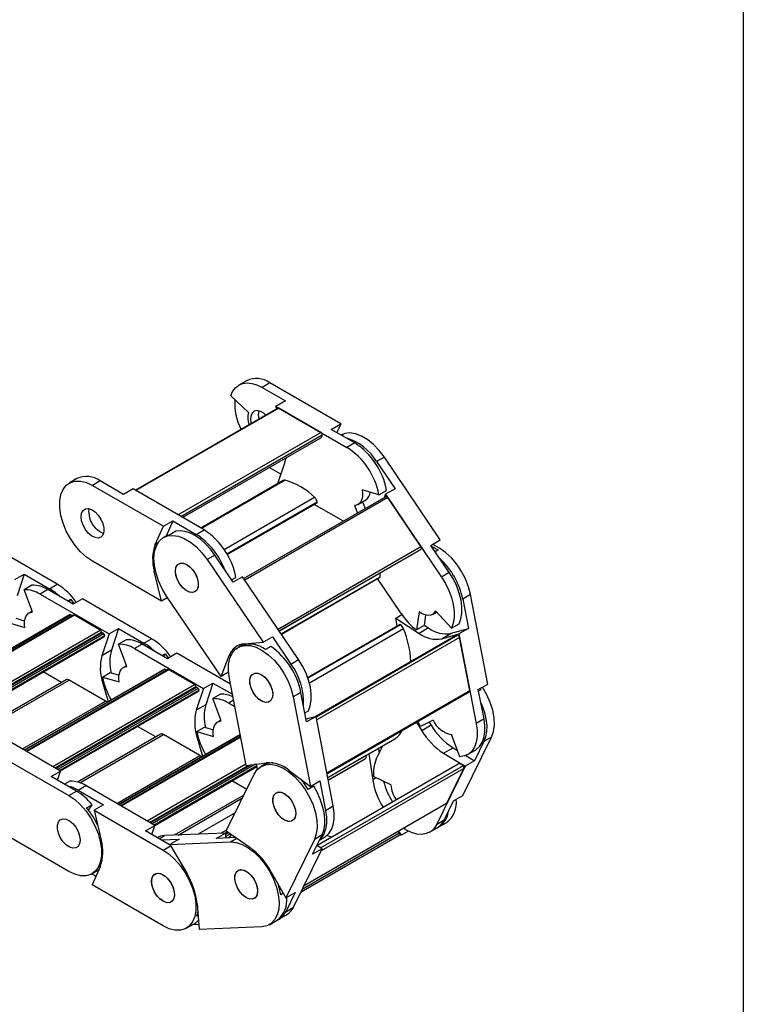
# Model space of a CAD drawing. Header units: millimetres. Extents: x 19 to 819, y 19 to 629.
# Tile 8 of 9: x 765 to 819, y 483 to 556. Entities that reach past the tile are written whole.
import ezdxf

# ---------------------------------------------------------------- set-up
doc = ezdxf.new("R2010")
doc.units = ezdxf.units.MM
doc.header["$LTSCALE"] = 3
doc.layers.add('TEXT', color=140, linetype='Continuous', lineweight=25)

msp = doc.modelspace()

# ---------------------------------------------------------------- linework, layer by layer
for p, q in [((782.293, 528.836), (781.721, 528.506)), ((784.018, 528.666), (783.445, 528.335)), ((783.445, 528.335), (785.179, 527.334)), ((789.285, 525.625), (784.018, 528.666)), ((782.434, 526.47), (781.119, 527.708)), ((785.179, 527.334), (784.479, 526.93)), ((784.611, 526.806), (774.047, 520.707)), ((784.686, 526.798), (774.09, 520.681)), ((784.53, 526.758), (784.479, 526.93)), ((784.479, 526.93), (789.746, 523.89)), ((787.805, 524.998), (784.686, 526.798)), ((788.585, 525.221), (789.285, 525.625)), ((790.319, 524.22), (788.585, 525.221)), ((789.285, 525.625), (788.995, 524.984)), ((777.209, 518.881), (787.805, 524.998)), ((777.421, 518.759), (787.911, 524.814)), ((777.553, 518.682), (787.818, 524.608)), ((789.33, 524.791), (789.465, 524.828)), ((789.465, 524.828), (789.365, 524.771)), ((790.319, 524.22), (789.746, 523.89)), ((792.519, 523.163), (791.946, 522.832)), ((796.672, 517.026), (792.519, 523.163)), ((784.849, 521.89), (783.98, 522.393)), ((784.625, 521.212), (785.159, 522.826)), ((791.946, 522.832), (793.313, 520.813)), ((769.714, 521.574), (769.141, 521.244)), ((771.439, 521.404), (770.866, 521.073)), ((770.866, 521.073), (776.133, 518.032)), ((773.172, 520.403), (771.439, 521.404)), ((773.872, 520.807), (773.172, 520.403)), ((779.139, 517.767), (773.872, 520.807)), ((785.024, 521.43), (778.908, 517.9)), ((785.152, 521.446), (778.959, 517.871)), ((784.635, 521.206), (784.625, 521.212)), ((793.313, 520.813), (792.613, 520.409)), ((780.634, 516.313), (787.339, 520.184)), ((792.63, 520.232), (782.097, 514.151)), ((792.77, 520.161), (782.171, 514.042)), ((792.116, 520.369), (790.871, 520.73)), ((792.116, 520.369), (792.689, 520.7)), ((792.551, 520.186), (792.613, 520.409)), ((792.613, 520.409), (796.767, 514.271)), ((795.229, 516.527), (792.77, 520.161)), ((770.59, 519.076), (770.625, 519.335)), ((780.842, 515.983), (787.54, 519.849)), ((780.869, 515.937), (787.525, 519.779)), ((789.476, 518.411), (787.316, 519.658)), ((790.309, 519.582), (790.523, 519.016)), ((790.563, 519.657), (791.136, 519.987)), ((790.904, 519.853), (791.096, 519.346)), ((775.524, 516.687), (776.133, 518.032)), ((776.133, 518.032), (776.833, 518.437)), ((776.833, 518.437), (776.322, 517.307)), ((776.833, 518.437), (778.566, 517.436)), ((776.311, 517.301), (776.142, 517.203)), ((777.055, 517.664), (776.652, 517.432)), ((778.566, 517.436), (779.139, 517.767)), ((768.251, 513.738), (763.13, 516.695)), ((775.728, 516.804), (775.524, 516.687)), ((784.63, 510.408), (795.229, 516.527)), ((795.972, 516.621), (796.672, 517.026)), ((797.339, 514.602), (795.972, 516.621)), ((779.939, 515.901), (779.366, 515.571)), ((781.306, 513.881), (779.939, 515.901)), ((784.724, 510.269), (795.248, 516.344)), ((784.726, 510.266), (795.222, 516.325)), ((795.222, 516.325), (795.248, 516.344)), ((796.514, 516.281), (796.29, 516.152)), ((775.987, 512.483), (770.866, 515.439)), ((779.366, 515.571), (783.52, 509.433)), ((765.099, 514.088), (765.799, 514.493)), ((765.799, 514.493), (765.265, 512.879)), ((765.799, 514.493), (767.678, 513.408)), ((775.453, 514.713), (775.529, 514.757)), ((775.987, 512.483), (775.453, 514.713)), ((781.186, 514.059), (781.51, 514.246)), ((782.006, 514.285), (781.306, 513.881)), ((786.16, 508.148), (782.006, 514.285)), ((784.87, 510.054), (792.197, 514.284)), ((784.876, 510.045), (792.182, 514.263)), ((797.339, 514.602), (796.767, 514.271)), ((766.362, 513.663), (765.789, 513.333)), ((767.678, 513.408), (768.251, 513.738)), ((793.767, 511.559), (792.006, 514.161)), ((766.415, 511.678), (765.789, 513.333)), ((767.551, 513.334), (766.978, 513.004)), ((766.978, 513.004), (772.099, 510.047)), ((769.43, 512.249), (767.551, 513.334)), ((776.443, 512.746), (775.987, 512.483)), ((780.405, 506.891), (776.366, 512.859)), ((798.905, 512.971), (798.332, 512.641)), ((800.19, 506.331), (798.905, 512.971)), ((769.011, 512.492), (769.245, 512.627)), ((769.245, 512.627), (769.118, 512.43)), ((769.245, 512.627), (769.503, 512.292)), ((770.13, 512.654), (769.43, 512.249)), ((775.251, 509.697), (770.13, 512.654)), ((798.332, 512.641), (798.755, 510.455)), ((769.199, 511.48), (758.802, 505.478)), ((758.828, 505.463), (769.244, 511.475)), ((769.449, 511.444), (758.958, 505.387)), ((769.524, 511.436), (759.002, 505.362)), ((766.393, 511.736), (766.161, 511.603)), ((769.374, 511.4), (769.244, 511.475)), ((771.433, 510.334), (769.524, 511.436)), ((793.359, 511.225), (793.816, 511.488)), ((795.09, 511.698), (794.895, 510.346)), ((795.579, 511.449), (795.467, 510.676)), ((796.084, 511.499), (796.388, 511.675)), ((797.49, 510.473), (796.317, 511.752)), ((764.608, 510.89), (765.853, 510.529)), ((765.181, 511.22), (765.833, 511.031)), ((793.655, 510.745), (786.836, 506.809)), ((793.708, 510.736), (786.848, 506.775)), ((793.472, 510.639), (793.359, 511.225)), ((793.359, 511.225), (795.104, 510.088)), ((795.467, 510.676), (794.895, 510.346)), ((795.472, 510.708), (795.804, 510.492)), ((797.49, 510.473), (798.063, 510.804)), ((760.911, 504.26), (771.433, 510.334)), ((761.089, 504.157), (771.535, 510.188)), ((771.575, 510.129), (761.16, 504.116)), ((771.713, 510.05), (761.298, 504.037)), ((771.773, 509.916), (761.444, 503.953)), ((761.482, 503.93), (771.701, 509.829)), ((772.099, 510.047), (771.565, 508.434)), ((771.713, 510.05), (771.575, 510.129)), ((772.099, 510.047), (772.8, 510.451)), ((772.8, 510.451), (772.265, 508.838)), ((772.8, 510.451), (774.679, 509.367)), ((783.52, 509.433), (784.22, 509.837)), ((784.22, 509.837), (785.587, 507.817)), ((793.94, 510.43), (786.961, 506.401)), ((797.82, 509.944), (787.351, 503.901)), ((797.967, 509.956), (787.456, 503.888)), ((795.804, 510.492), (795.104, 510.088)), ((796.779, 509.693), (797.479, 510.097)), ((796.779, 509.693), (798.055, 510.051)), ((797.479, 510.097), (798.755, 510.455)), ((798.755, 510.455), (798.055, 510.051)), ((798.055, 510.051), (799.34, 503.411)), ((773.362, 509.622), (772.79, 509.292)), ((773.415, 507.636), (772.79, 509.292)), ((774.551, 509.293), (773.979, 508.962)), ((776.431, 508.208), (774.551, 509.293)), ((774.679, 509.367), (775.251, 509.697)), ((781.832, 509.143), (781.662, 509.045)), ((782.137, 509.326), (783.52, 509.433)), ((784.104, 509.117), (783.701, 508.884)), ((798.096, 509.793), (787.498, 503.675)), ((798.856, 505.861), (798.096, 509.793)), ((772.265, 508.838), (771.565, 508.434)), ((773.979, 508.962), (779.1, 506.006)), ((776.011, 508.45), (776.246, 508.586)), ((776.246, 508.586), (776.118, 508.388)), ((776.246, 508.586), (776.504, 508.25)), ((777.131, 508.612), (776.431, 508.208)), ((781.102, 506.32), (777.131, 508.612)), ((780.405, 506.891), (781.007, 508.439)), ((781.007, 508.439), (781.186, 508.542)), ((773.393, 507.695), (773.161, 507.561)), ((785.587, 507.817), (786.16, 508.148)), ((776.199, 507.439), (765.802, 501.437)), ((765.828, 501.421), (776.244, 507.434)), ((776.449, 507.402), (765.959, 501.346)), ((776.524, 507.395), (766.003, 501.321)), ((768.565, 506.454), (767.209, 507.236)), ((771.608, 506.848), (772.181, 507.179)), ((772.181, 507.179), (772.834, 506.99)), ((776.374, 507.359), (776.244, 507.434)), ((778.433, 506.293), (776.524, 507.395)), ((780.957, 507.21), (780.405, 506.891)), ((768.906, 506.651), (762.76, 503.103)), ((762.929, 503.048), (769.131, 506.629)), ((767.912, 500.219), (778.433, 506.293)), ((768.089, 500.116), (778.535, 506.147)), ((771.826, 505.073), (769.131, 506.629)), ((771.608, 506.848), (772.853, 506.488)), ((771.637, 506.377), (771.71, 506.419)), ((771.637, 506.377), (772.035, 505.035)), ((779.1, 506.006), (779.8, 506.41)), ((779.8, 506.41), (779.265, 504.796)), ((779.8, 506.41), (781.246, 505.575)), ((782.271, 500.28), (781.021, 506.736)), ((799.49, 505.927), (800.19, 506.331)), ((778.576, 506.088), (768.16, 500.075)), ((778.714, 506.008), (768.298, 499.996)), ((778.773, 505.874), (768.444, 499.911)), ((768.483, 499.889), (778.701, 505.788)), ((779.1, 506.006), (778.565, 504.392)), ((778.714, 506.008), (778.576, 506.088)), ((780.363, 505.581), (779.79, 505.25)), ((786.326, 505.709), (785.753, 505.379)), ((786.749, 503.524), (786.326, 505.709)), ((788.258, 499.743), (798.856, 505.861)), ((788.273, 499.667), (798.828, 505.761)), ((799.913, 503.742), (799.49, 505.927)), ((799.688, 505.912), (799.512, 505.811)), ((799.628, 506.007), (799.688, 505.912)), ((765.664, 501.516), (771.826, 505.073)), ((779.265, 504.796), (778.565, 504.392)), ((780.416, 503.595), (779.79, 505.25)), ((781.333, 505.126), (780.979, 504.921)), ((780.979, 504.921), (781.422, 504.665)), ((785.753, 505.379), (787.038, 498.739)), ((786.618, 504.197), (786.884, 504.35)), ((780.393, 503.654), (780.162, 503.52)), ((787.449, 503.928), (786.711, 503.721)), ((787.449, 503.928), (786.749, 503.524)), ((788.733, 497.288), (787.449, 503.928)), ((794.903, 503.495), (795.29, 502.874)), ((796.133, 503.66), (795.198, 503.183)), ((795.99, 503.278), (795.29, 502.874)), ((795.844, 503.513), (795.99, 503.278)), ((799.913, 503.742), (799.34, 503.411)), ((768.493, 499.883), (763.372, 502.839)), ((775.907, 502.61), (769.76, 499.061)), ((769.93, 499.007), (776.132, 502.587)), ((781.821, 502.602), (772.802, 497.395)), ((772.829, 497.38), (781.827, 502.574)), ((775.565, 502.412), (774.21, 503.195)), ((778.826, 501.032), (776.132, 502.587)), ((778.609, 502.807), (779.181, 503.138)), ((778.609, 502.807), (779.854, 502.447)), ((779.181, 503.138), (779.834, 502.949)), ((798.111, 500.941), (797.506, 502.597)), ((781.853, 502.439), (772.959, 497.305)), ((781.862, 502.394), (773.003, 497.28)), ((778.637, 502.336), (778.71, 502.378)), ((778.637, 502.336), (779.036, 500.994)), ((788.327, 499.391), (793.314, 502.27)), ((788.327, 499.39), (793.3, 502.262)), ((793.3, 502.262), (793.314, 502.27)), ((798.351, 498.063), (800.479, 502.399)), ((799.906, 502.068), (799.206, 500.641)), ((800.479, 502.399), (799.906, 502.068)), ((772.664, 497.475), (778.826, 501.032)), ((791.18, 501.034), (788.327, 499.387)), ((791.18, 501.034), (791.18, 501.037)), ((791.374, 501.15), (791.654, 499.236)), ((791.915, 500.753), (792.4, 501.742)), ((792.074, 501.554), (792.128, 501.187)), ((796.916, 501.197), (797.616, 501.601)), ((796.916, 501.197), (798.506, 500.237)), ((797.616, 501.601), (797.942, 501.404)), ((798.557, 501.033), (799.206, 500.641)), ((798.699, 501.102), (799.272, 501.433)), ((763.978, 501.02), (769.1, 498.063)), ((774.912, 496.177), (782.245, 500.411)), ((782.595, 500.326), (775.16, 496.034)), ((782.961, 500.378), (775.298, 495.954)), ((782.271, 500.28), (783.755, 500.49)), ((783.102, 500.007), (783.028, 500.387)), ((783.857, 500.501), (783.37, 500.22)), ((783.773, 500.42), (783.919, 500.504)), ((784.261, 500.477), (784.261, 500.478)), ((798.004, 500.397), (787.519, 494.344)), ((791.093, 500.782), (788.362, 499.206)), ((788.362, 499.205), (791.054, 500.759)), ((791.054, 500.759), (791.093, 500.782)), ((799.206, 500.641), (798.506, 500.237)), ((767.793, 499.479), (768.493, 499.883)), ((768.269, 499.204), (768.493, 499.883)), ((775.089, 496.075), (782.407, 500.299)), ((783.052, 500.262), (775.444, 495.87)), ((775.483, 495.848), (783.06, 500.222)), ((780.795, 495.442), (782.863, 499.658)), ((785.464, 499.915), (787.038, 498.739)), ((798.358, 500.269), (787.799, 494.174)), ((798.412, 500.076), (787.826, 493.965)), ((798.506, 500.237), (796.378, 495.901)), ((797.153, 497.509), (798.412, 500.076)), ((769.672, 498.394), (767.793, 499.479)), ((769.183, 499.127), (768.793, 498.902)), ((782.305, 498.521), (781.21, 499.154)), ((787.038, 498.739), (787.738, 499.143)), ((787.738, 499.143), (788.161, 496.958)), ((791.903, 499.38), (791.654, 499.236)), ((792.996, 498.867), (791.718, 499.467)), ((769.1, 498.063), (769.672, 498.394)), ((769.8, 498.467), (770.372, 498.798)), ((769.8, 498.467), (771.679, 497.383)), ((775.494, 495.842), (770.372, 498.798)), ((787.278, 498.748), (786.875, 498.516)), ((770.433, 497.148), (770.836, 497.381)), ((770.573, 496.973), (770.836, 497.381)), ((771.679, 497.383), (770.979, 496.979)), ((782.1, 498.102), (776.931, 495.118)), ((777.216, 495.131), (781.996, 497.89)), ((786.559, 491.382), (797.131, 497.485)), ((786.567, 491.398), (797.153, 497.509)), ((796.951, 496.232), (797.651, 497.659)), ((797.651, 497.659), (798.351, 498.063)), ((770.979, 496.979), (776.1, 494.022)), ((770.979, 496.979), (771.513, 494.748)), ((781.454, 496.786), (778.696, 495.194)), ((781.449, 496.776), (778.71, 495.195)), ((788.161, 496.958), (788.733, 497.288)), ((796.951, 496.232), (796.378, 495.901)), ((796.572, 495.743), (797.144, 496.074)), ((769.1, 492.429), (763.833, 495.47)), ((774.794, 495.438), (775.494, 495.842)), ((776.628, 494.378), (774.794, 495.438)), ((775.269, 495.163), (775.494, 495.842)), ((780.73, 495.281), (776.219, 495.088)), ((780.03, 494.877), (780.73, 495.281)), ((780.392, 495.267), (780.834, 495.522)), ((780.703, 495.28), (780.88, 495.383)), ((780.785, 494.909), (780.73, 495.281)), ((780.932, 495.346), (780.737, 495.234)), ((780.983, 495.311), (780.746, 495.174)), ((781.111, 495.221), (780.768, 495.023)), ((780.795, 495.442), (782.533, 494.227)), ((793.629, 495.26), (786.42, 491.098)), ((793.567, 495.428), (793.774, 495.114)), ((794.309, 495.423), (793.774, 495.114)), ((795.872, 495.339), (796.444, 495.67)), ((775.809, 494.851), (776.219, 495.088)), ((775.949, 494.77), (777.301, 494.828)), ((777.301, 494.828), (776.601, 494.424)), ((776.601, 494.424), (781.113, 494.617)), ((781.512, 494.941), (780.03, 494.877)), ((781.08, 495.002), (780.931, 494.916)), ((780.932, 494.916), (781.08, 495.001)), ((781.04, 494.92), (781.168, 495.181)), ((781.113, 494.617), (781.585, 494.89)), ((787.326, 494.806), (785.199, 490.47)), ((786.335, 490.926), (793.611, 495.126)), ((787.199, 493.71), (787.899, 495.137)), ((787.899, 495.137), (787.326, 494.806)), ((787.715, 494.761), (788.092, 494.979)), ((793.774, 495.114), (793.574, 495.105)), ((776.1, 494.022), (776.651, 494.34)), ((776.601, 494.424), (777.86, 492.296)), ((785.772, 489.778), (787.899, 494.114)), ((787.899, 494.114), (787.199, 493.71)), ((787.899, 494.114), (787.512, 494.348)), ((770.825, 492.258), (771.344, 492.558)), ((771.442, 492.774), (770.833, 491.429)), ((784.101, 492.432), (785.199, 490.47)), ((771.123, 492.069), (770.81, 492.25)), ((776.1, 488.388), (770.833, 491.429)), ((784.86, 491.076), (784.753, 491.114)), ((785.009, 490.81), (784.834, 490.708)), ((785.899, 490.874), (785.199, 489.447)), ((785.199, 490.47), (785.899, 490.874)), ((778.596, 489.113), (778.673, 489.431)), ((778.622, 490.042), (778.781, 488.122)), ((785.199, 489.447), (785.772, 489.778)), ((778.695, 489.169), (778.596, 489.113)), ((783.992, 488.481), (784.565, 488.812)), ((784.692, 488.886), (785.265, 489.216)), ((777.825, 488.217), (778.398, 488.548)), ((778.75, 488.495), (778.271, 488.475)), ((783.421, 488.321), (778.781, 488.122))]:
    msp.add_line(p, q)
at = {"flags": 128}
for points in [[(781.119, 527.708), (781.263, 528.037), (781.463, 528.304), (781.711, 528.5), (782.003, 528.622), (782.331, 528.667), (782.687, 528.633), (783.061, 528.522), (783.445, 528.335)], [(783.717, 526.289), (783.572, 526.414), (783.319, 526.56), (783.077, 526.613), (782.868, 526.569), (782.711, 526.432), (782.618, 526.214), (782.599, 525.933), (782.642, 525.668)], [(792.519, 523.163), (792.139, 523.662), (791.722, 524.098), (791.281, 524.457), (790.831, 524.724), (790.387, 524.893), (789.965, 524.956), (789.579, 524.913), (789.294, 524.795)], [(785.159, 522.826), (785.218, 523.04), (785.233, 523.116)], [(770.866, 515.439), (770.418, 515.746), (769.985, 516.138), (769.582, 516.602), (769.223, 517.123), (768.919, 517.682), (768.682, 518.261), (768.52, 518.84), (768.437, 519.398), (768.437, 519.918), (768.52, 520.381), (768.682, 520.772), (768.919, 521.077), (769.223, 521.287), (769.582, 521.392), (769.985, 521.392), (770.418, 521.284), (770.866, 521.073)], [(790.871, 520.73), (790.899, 520.5), (790.897, 520.286), (790.865, 520.092), (790.804, 519.924), (790.715, 519.785), (790.601, 519.68), (790.464, 519.612), (790.309, 519.582)], [(792.77, 520.161), (792.752, 520.184), (792.733, 520.203), (792.713, 520.219), (792.692, 520.231), (792.671, 520.237), (792.652, 520.238), (792.635, 520.234), (792.63, 520.232)], [(770.018, 518.746), (770.055, 519.013), (770.165, 519.213), (770.337, 519.327), (770.556, 519.347), (770.803, 519.27), (771.055, 519.102), (771.29, 518.86), (771.488, 518.563), (771.631, 518.24), (771.705, 517.918), (771.705, 517.626), (771.631, 517.389), (771.488, 517.23), (771.29, 517.162), (771.055, 517.192), (770.803, 517.315), (770.556, 517.523), (770.337, 517.795), (770.165, 518.109), (770.055, 518.435), (770.018, 518.746)], [(776.366, 512.859), (776.039, 513.404), (775.773, 513.977), (775.578, 514.559), (775.462, 515.128), (775.427, 515.666), (775.476, 516.155), (775.605, 516.578), (775.812, 516.92), (776.089, 517.17), (776.426, 517.32), (776.813, 517.364), (777.235, 517.3), (777.679, 517.132), (778.129, 516.864), (778.57, 516.506), (778.987, 516.07), (779.366, 515.571)], [(776.652, 517.432), (776.328, 517.31), (776.311, 517.301)], [(779.939, 515.901), (779.617, 516.332), (779.266, 516.718), (778.894, 517.05), (778.511, 517.32), (778.126, 517.52), (777.749, 517.646), (777.389, 517.694), (777.055, 517.664)], [(796.029, 516.538), (796.094, 516.51), (796.514, 516.281)], [(798.905, 512.971), (798.756, 513.548), (798.531, 514.128), (798.238, 514.692), (797.887, 515.22), (797.49, 515.695), (797.061, 516.101), (796.615, 516.422), (796.165, 516.65), (796.078, 516.683)], [(777.018, 514.705), (777.056, 514.972), (777.165, 515.171), (777.337, 515.286), (777.556, 515.306), (777.803, 515.228), (778.055, 515.061), (778.291, 514.818), (778.488, 514.522), (778.631, 514.199), (778.705, 513.876), (778.705, 513.584), (778.631, 513.348), (778.488, 513.189), (778.291, 513.121), (778.055, 513.15), (777.803, 513.274), (777.556, 513.482), (777.337, 513.754), (777.165, 514.068), (777.056, 514.394), (777.018, 514.705)], [(777.197, 515.204), (777.381, 515.299), (777.607, 515.297), (777.857, 515.2), (778.108, 515.015), (778.337, 514.759), (778.524, 514.454), (778.653, 514.129), (778.712, 513.811), (778.696, 513.529), (778.606, 513.307), (778.45, 513.167), (778.243, 513.119), (778.002, 513.169), (777.749, 513.312), (777.507, 513.535), (777.296, 513.818), (777.136, 514.137), (777.041, 514.463), (777.02, 514.766), (777.073, 515.021), (777.197, 515.204)], [(796.767, 514.271), (797.065, 513.781), (797.313, 513.267), (797.505, 512.743), (797.635, 512.224), (797.699, 511.724), (797.696, 511.258), (797.626, 510.837), (797.49, 510.473)], [(798.063, 510.804), (798.199, 511.167), (798.269, 511.588), (798.272, 512.055), (798.208, 512.555), (798.078, 513.074), (797.886, 513.598), (797.637, 514.112), (797.339, 514.602)], [(765.853, 510.529), (765.825, 510.759), (765.827, 510.973), (765.859, 511.167), (765.92, 511.335), (766.009, 511.474), (766.123, 511.579), (766.26, 511.647), (766.415, 511.678)], [(796.317, 511.752), (796.226, 511.616), (796.11, 511.515), (795.971, 511.45), (795.814, 511.423), (795.643, 511.436), (795.463, 511.486), (795.277, 511.574), (795.09, 511.698)], [(781.021, 506.736), (780.952, 507.29), (780.966, 507.801), (781.062, 508.253), (781.238, 508.631), (781.487, 508.921), (781.8, 509.113), (782.167, 509.201), (782.576, 509.182), (783.013, 509.057), (783.462, 508.83), (783.909, 508.508), (784.338, 508.103), (784.735, 507.628), (785.085, 507.099), (785.378, 506.536), (785.603, 505.955), (785.753, 505.379)], [(781.979, 509.304), (781.897, 509.199), (781.874, 509.166)], [(772.853, 506.488), (772.825, 506.718), (772.827, 506.932), (772.859, 507.126), (772.921, 507.294), (773.009, 507.433), (773.124, 507.537), (773.26, 507.606), (773.415, 507.636)], [(786.884, 504.35), (787.019, 504.714), (787.09, 505.135), (787.093, 505.601), (787.028, 506.101), (786.898, 506.62), (786.707, 507.144), (786.458, 507.658), (786.16, 508.148)], [(782.718, 507.046), (782.902, 507.141), (783.128, 507.14), (783.378, 507.043), (783.628, 506.858), (783.857, 506.602), (784.045, 506.297), (784.174, 505.971), (784.233, 505.653), (784.217, 505.371), (784.127, 505.15), (783.971, 505.009), (783.764, 504.962), (783.523, 505.012), (783.27, 505.155), (783.027, 505.378), (782.817, 505.661), (782.657, 505.98), (782.562, 506.305), (782.54, 506.609), (782.594, 506.863), (782.718, 507.046)], [(783.18, 507.127), (783.432, 507.01), (783.68, 506.808), (783.902, 506.54), (784.078, 506.228), (784.192, 505.902), (784.236, 505.589), (784.203, 505.318), (784.099, 505.113), (783.931, 504.991), (783.715, 504.964), (783.469, 505.035), (783.217, 505.196), (782.979, 505.434), (782.778, 505.727), (782.631, 506.049), (782.551, 506.373), (782.546, 506.668), (782.615, 506.909), (782.753, 507.074), (782.947, 507.149), (783.18, 507.127)], [(800.479, 502.399), (800.622, 502.809), (800.684, 503.288), (800.663, 503.819), (800.56, 504.385), (800.378, 504.965), (800.124, 505.541), (799.805, 506.092), (799.797, 506.105)], [(771.942, 504.981), (771.888, 505.031), (771.826, 505.073)], [(799.682, 504.935), (799.775, 504.713), (799.944, 504.216), (800.057, 503.725), (800.11, 503.253), (800.102, 502.813), (800.033, 502.414), (799.906, 502.068)], [(779.854, 502.447), (779.826, 502.676), (779.828, 502.891), (779.86, 503.085), (779.921, 503.253), (780.01, 503.391), (780.124, 503.496), (780.26, 503.565), (780.416, 503.595)], [(795.198, 503.183), (795.096, 503.377), (795.009, 503.556)], [(799.34, 503.411), (799.406, 502.911), (799.405, 502.443), (799.336, 502.021), (799.202, 501.656), (799.006, 501.358), (798.754, 501.136), (798.453, 500.996), (798.111, 500.941)], [(799.272, 501.433), (799.327, 501.467), (799.579, 501.689), (799.775, 501.986), (799.909, 502.351), (799.977, 502.774), (799.979, 503.241), (799.913, 503.742)], [(778.942, 500.94), (778.888, 500.989), (778.826, 501.032)], [(782.863, 499.658), (783.082, 499.986), (783.37, 500.22), (783.716, 500.352), (784.109, 500.378), (784.536, 500.297), (784.982, 500.111), (785.432, 499.828), (785.87, 499.456), (786.282, 499.008), (786.653, 498.5), (786.972, 497.948), (787.226, 497.373), (787.408, 496.792), (787.511, 496.227), (787.532, 495.695), (787.47, 495.216), (787.326, 494.806)], [(784.261, 500.477), (784.127, 500.479), (783.773, 500.42)], [(798.358, 500.269), (798.299, 500.326), (798.237, 500.37), (798.175, 500.401), (798.115, 500.416), (798.059, 500.416), (798.01, 500.4), (798.004, 500.397)], [(786.875, 498.516), (786.537, 498.999), (786.28, 499.305)], [(785.438, 497.931), (785.651, 497.651), (785.815, 497.334), (785.915, 497.008), (785.943, 496.702), (785.894, 496.443), (785.775, 496.254), (785.596, 496.152), (785.372, 496.146), (785.123, 496.237), (784.872, 496.416), (784.64, 496.667), (784.449, 496.969), (784.316, 497.294), (784.251, 497.614), (784.262, 497.899), (784.346, 498.126), (784.497, 498.273), (784.702, 498.327), (784.941, 498.285), (785.193, 498.148), (785.438, 497.931)], [(784.888, 498.302), (785.14, 498.185), (785.387, 497.983), (785.609, 497.714), (785.785, 497.403), (785.9, 497.077), (785.943, 496.764), (785.911, 496.493), (785.806, 496.287), (785.638, 496.166), (785.422, 496.139), (785.177, 496.209), (784.924, 496.371), (784.687, 496.608), (784.486, 496.902), (784.339, 497.224), (784.259, 497.547), (784.253, 497.843), (784.322, 498.084), (784.46, 498.249), (784.654, 498.324), (784.888, 498.302)], [(787.899, 495.137), (788.027, 495.483), (788.095, 495.882), (788.103, 496.322), (788.05, 496.794), (787.937, 497.284), (787.768, 497.782), (787.547, 498.274), (787.278, 498.748)], [(769.1, 498.063), (769.548, 497.757), (769.981, 497.364), (770.384, 496.9), (770.743, 496.379), (771.046, 495.82), (771.283, 495.241), (771.446, 494.663), (771.529, 494.104), (771.529, 493.584), (771.446, 493.121), (771.283, 492.73), (771.046, 492.425), (770.743, 492.216), (770.384, 492.11), (769.981, 492.111), (769.548, 492.218), (769.1, 492.429)], [(797.131, 497.485), (797.142, 497.494), (797.153, 497.509)], [(788.161, 496.958), (788.227, 496.457), (788.225, 495.989), (788.157, 495.567), (788.023, 495.202), (787.827, 494.904), (787.741, 494.814)], [(788.092, 494.979), (788.148, 495.013), (788.4, 495.235), (788.595, 495.533), (788.729, 495.898), (788.798, 496.32), (788.799, 496.788), (788.733, 497.288)], [(769.948, 494.756), (769.91, 494.489), (769.801, 494.29), (769.629, 494.175), (769.41, 494.155), (769.163, 494.233), (768.911, 494.4), (768.675, 494.643), (768.478, 494.939), (768.335, 495.262), (768.261, 495.585), (768.261, 495.877), (768.335, 496.113), (768.478, 496.272), (768.675, 496.34), (768.911, 496.311), (769.163, 496.187), (769.41, 495.979), (769.629, 495.707), (769.801, 495.394), (769.91, 495.067), (769.948, 494.756)], [(769.948, 494.756), (769.91, 494.489), (769.801, 494.29), (769.629, 494.175), (769.41, 494.155), (769.163, 494.233), (768.911, 494.4), (768.675, 494.643), (768.478, 494.939), (768.335, 495.262), (768.261, 495.585), (768.261, 495.877), (768.335, 496.113), (768.478, 496.272), (768.675, 496.34), (768.911, 496.311), (769.163, 496.187), (769.41, 495.979), (769.629, 495.707), (769.801, 495.394), (769.91, 495.067), (769.948, 494.756)], [(796.378, 495.901), (796.184, 495.602), (795.934, 495.378), (795.633, 495.235), (795.292, 495.179), (794.919, 495.209), (794.525, 495.326), (794.12, 495.525), (793.937, 495.641)], [(781.113, 494.617), (781.528, 494.581), (781.967, 494.438), (782.417, 494.194), (782.862, 493.858), (783.287, 493.44), (783.677, 492.955), (784.019, 492.419), (784.301, 491.851), (784.514, 491.271), (784.65, 490.696), (784.706, 490.148), (784.678, 489.646), (784.568, 489.205), (784.38, 488.841), (784.12, 488.567), (783.797, 488.392), (783.421, 488.321)], [(788.615, 494.976), (788.367, 495.058), (788.265, 495.1)], [(776.1, 494.022), (776.548, 493.715), (776.981, 493.323), (777.384, 492.859), (777.743, 492.338), (778.047, 491.779), (778.284, 491.2), (778.446, 490.621), (778.529, 490.063), (778.529, 489.543), (778.446, 489.08), (778.284, 488.689), (778.047, 488.384), (777.743, 488.174), (777.384, 488.069), (776.981, 488.069), (776.548, 488.177), (776.1, 488.388)], [(776.848, 491.237), (776.933, 490.913), (776.944, 490.615), (776.88, 490.369), (776.747, 490.197), (776.556, 490.116), (776.325, 490.13), (776.074, 490.241), (775.825, 490.437), (775.601, 490.701), (775.421, 491.01), (775.301, 491.337), (775.252, 491.651), (775.279, 491.926), (775.379, 492.137), (775.542, 492.265), (775.756, 492.299), (775.999, 492.236), (776.252, 492.081), (776.492, 491.848), (776.696, 491.558), (776.848, 491.237)], [(776.949, 490.715), (776.911, 490.448), (776.801, 490.248), (776.629, 490.134), (776.41, 490.114), (776.163, 490.191), (775.911, 490.359), (775.676, 490.601), (775.478, 490.898), (775.336, 491.221), (775.261, 491.543), (775.261, 491.835), (775.336, 492.072), (775.478, 492.231), (775.676, 492.299), (775.911, 492.269), (776.163, 492.146), (776.41, 491.938), (776.629, 491.666), (776.801, 491.352), (776.911, 491.026), (776.949, 490.715)], [(783.015, 491.501), (783.1, 491.177), (783.111, 490.879), (783.047, 490.633), (782.914, 490.462), (782.724, 490.38), (782.492, 490.395), (782.241, 490.505), (781.992, 490.701), (781.768, 490.965), (781.588, 491.274), (781.468, 491.601), (781.42, 491.916), (781.446, 492.191), (781.546, 492.402), (781.71, 492.53), (781.923, 492.564), (782.167, 492.5), (782.42, 492.345), (782.659, 492.113), (782.863, 491.823), (783.015, 491.501)], [(782.61, 492.168), (782.824, 491.888), (782.988, 491.571), (783.088, 491.245), (783.115, 490.939), (783.067, 490.68), (782.948, 490.491), (782.768, 490.389), (782.544, 490.383), (782.295, 490.474), (782.044, 490.653), (781.813, 490.904), (781.622, 491.206), (781.488, 491.531), (781.424, 491.851), (781.434, 492.137), (781.519, 492.363), (781.67, 492.51), (781.874, 492.565), (782.113, 492.522), (782.366, 492.386), (782.61, 492.168)], [(784.834, 490.708), (784.72, 491.241), (784.668, 491.419)]]:
    msp.add_lwpolyline(points, dxfattribs=at)
for centre, radius, start, end in [((783.015, 527.328), 1.672, 53.124, 115.56554), ((785.871, 527.205), 4.456, 177.18388, 206.34765), ((784.267, 526.315), 1.099, 165.15021, 196.71192), ((784.643, 526.737), 0.0754, 54.38242, 114.30712), ((783.924, 526.095), 1.536, 165.84508, 199.80601), ((787.681, 524.804), 0.231, 2.60548, 57.39452), ((787.69, 524.79), 0.222, 305.01333, 6.29885), ((788.551, 520.8), 3.957, 30.90845, 73.59859), ((786.807, 519.352), 5.406, 10.84611, 57.06621), ((787.379, 519.683), 5.406, 10.84611, 57.06621), ((770.43, 520.013), 1.718, 54.04326, 114.64628), ((785.108, 521.275), 0.176, 75.62817, 118.67723), ((783.955, 516.847), 4.752, 44.59251, 75.41287), ((786.819, 519.644), 0.749, 15.87779, 46.05103), ((790.74, 520.594), 0.724, 303.12596, 357.17913), ((787.484, 519.824), 0.0608, 312.39203, 24.32043), ((772.295, 519.098), 1.704, 180.71238, 248.85204), ((775.638, 512.919), 5.384, 20.54199, 57.04573), ((776.2, 513.229), 5.406, 10.84611, 57.06621), ((778.46, 515.592), 3.133, 159.55071, 196.29343), ((795.116, 516.423), 0.154, 329.11198, 42.42098), ((792.81, 511.499), 5.639, 11.68099, 47.30225), ((791.727, 514.393), 0.483, 346.9147, 21.18998), ((792.164, 514.293), 0.0348, 300.93218, 345.86283), ((766.409, 511.522), 2.142, 57.79255, 91.26245), ((765.749, 509.677), 4.77, 34.65565, 58.36539), ((765.836, 511.191), 2.142, 57.79255, 91.26245), ((765.603, 509.894), 4.081, 45.64397, 59.4327), ((769.218, 511.44), 0.0436, 53.13376, 115.55578), ((769.48, 511.376), 0.0745, 53.97344, 114.71611), ((798.03, 514.391), 5.118, 213.59061, 232.21987), ((793.674, 510.7), 0.0491, 46.94762, 112.83173), ((793.276, 510.166), 0.715, 21.69841, 52.82889), ((771.305, 510.137), 0.235, 12.55799, 57.07241), ((771.626, 510.208), 0.094, 192.55799, 237.07241), ((771.612, 509.976), 0.172, 301.1243, 339.30968), ((771.649, 509.941), 0.126, 348.30967, 59.4783), ((787.596, 507.745), 6.889, 2.2595, 22.94055), ((796.385, 511.77), 2.114, 232.71298, 280.73753), ((797.085, 512.174), 2.114, 232.71298, 280.73753), ((797.906, 509.78), 0.185, 70.95063, 117.91926), ((797.881, 509.756), 0.217, 9.70555, 66.8207), ((772.837, 507.15), 2.142, 57.79255, 91.26245), ((773.41, 507.48), 2.142, 57.79255, 91.26245), ((772.604, 505.853), 4.081, 45.64397, 59.4327), ((772.75, 505.636), 4.77, 34.65565, 58.36539), ((782.241, 508.029), 1.3, 94.62041, 161.62957), ((782.557, 507.502), 1.794, 50.39463, 113.83744), ((780.951, 504.633), 5.481, 11.32169, 54.88965), ((774.976, 507.523), 3.531, 165.05346, 198.93544), ((775.498, 507.95), 3.352, 164.64092, 193.584), ((781.837, 505.014), 4.682, 356.75549, 36.77814), ((776.218, 507.399), 0.0436, 53.13376, 115.55578), ((776.48, 507.335), 0.0745, 53.97344, 114.71611), ((769, 506.445), 0.226, 54.38242, 114.30712), ((777.016, 507.931), 5.515, 191.31629, 210.18095), ((778.306, 506.095), 0.235, 12.55799, 57.07241), ((778.627, 506.167), 0.094, 192.55799, 237.07241), ((778.612, 505.935), 0.172, 301.1243, 339.30968), ((778.65, 505.9), 0.126, 348.30967, 59.4783), ((780.44, 503.64), 1.942, 64.3034, 92.26793), ((798.772, 505.831), 0.0895, 308.90369, 20.0707), ((782.498, 503.908), 3.352, 164.64092, 193.584), ((779.837, 503.108), 2.142, 57.79255, 91.26245), ((781.977, 503.482), 3.531, 165.05346, 198.93544), ((800.388, 505.915), 5.128, 210.94998, 237.27224), ((797.795, 504.389), 1.815, 203.67929, 260.86032), ((776, 502.403), 0.226, 54.38242, 114.30712), ((784.017, 503.889), 5.515, 191.31629, 210.18095), ((792.163, 503.814), 1.926, 306.7055, 331.22732), ((799.688, 505.511), 5.128, 210.94998, 237.27224), ((790.933, 500.979), 0.253, 309.14543, 12.6486), ((783.894, 498.079), 2.416, 49.46399, 93.31818), ((794.206, 499.744), 2.504, 156.22022, 186.34917), ((798.223, 500.127), 0.196, 344.88926, 46.50827), ((769.231, 496.985), 2.142, 57.79255, 91.26245), ((797.23, 500.145), 5.65, 189.25423, 211.70597), ((798.171, 500.663), 5.916, 195.14523, 211.42414), ((795.48, 499.121), 2.498, 185.83637, 213.60174), ((768.531, 496.353), 2.465, 59.0381, 78.51842), ((767.387, 494.593), 4.435, 38.93803, 58.9789), ((796.025, 497.543), 1.847, 307.31088, 7.29359), ((765.884, 493.389), 5.901, 24.58699, 39.56965), ((795.796, 496.98), 1.457, 299.21743, 354.09001), ((795.802, 496.759), 1.264, 300.53378, 335.3498), ((792.907, 494.994), 0.77, 20.28069, 33.4348), ((793.531, 495.206), 0.113, 315.28028, 29.03004), ((768.506, 493.869), 3.133, 339.55071, 16.29343), ((776.256, 493.857), 1.231, 91.75648, 119.61479), ((779.316, 489.835), 5.445, 28.49907, 53.77574), ((773.225, 489.472), 5.428, 6.02016, 31.35092), ((783.408, 490.297), 1.882, 307.93377, 6.6707), ((784.058, 489.969), 1.255, 296.99292, 335.43993), ((784.623, 490.305), 1.264, 300.53378, 335.3498), ((777.798, 489.58), 1.194, 300.15565, 320.79626)]:
    msp.add_arc(centre, radius, start, end)
at = {"layer": 'TEXT'}
msp.add_line((819.15, 628.65), (819.15, 19.05), dxfattribs=at)

doc.saveas('drawing.dxf')
